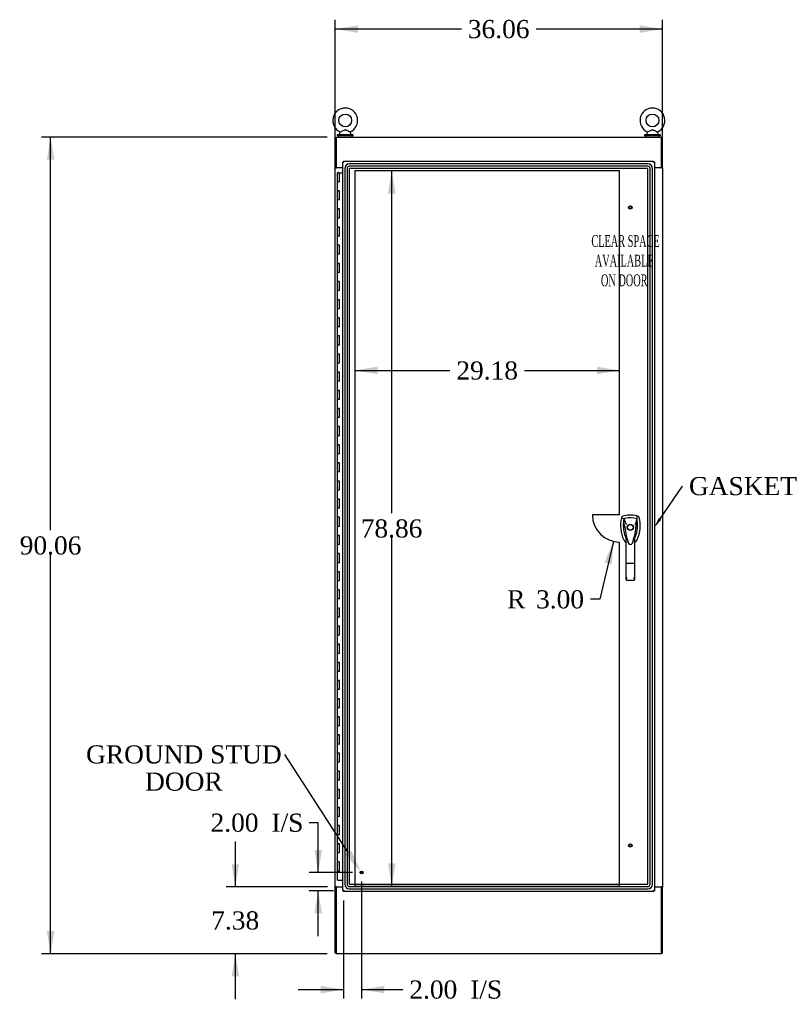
# Model space of a CAD drawing. Header units: inches. Extents: x 2 to 538, y -2 to 358.
# Tile 4 of 10: x 117 to 202, y 141 to 250. Entities that reach past the tile are written whole.
import ezdxf
from ezdxf import colors
from ezdxf.entities.mleader import LeaderData, LeaderLine
from ezdxf.enums import TextEntityAlignment as Align
from ezdxf.lldxf.tags import DXFTag
from ezdxf.math import Vec2, Vec3

# ---------------------------------------------------------------- set-up
doc = ezdxf.new("R2010")
doc.units = ezdxf.units.IN
doc.header["$MEASUREMENT"] = 0
for name, color, linetype in [('COM70220', 7, 'Continuous'), ('COM70760', 7, 'Continuous'), ('COM70764-5', 7, 'Continuous'), ('COM71202-6', 7, 'Continuous'), ('COM71203-3', 7, 'Continuous'), ('COM71205-5', 7, 'Continuous'), ('COM71206-9', 7, 'Continuous'), ('Default', 7, 'Continuous'), ('DV1_Default', 7, 'Continuous'), ('HAN86294', 7, 'Continuous'), ('SCS86415', 7, 'Continuous'), ('STD26122', 7, 'Continuous'), ('STD26258', 7, 'Continuous'), ('WAF25377', 7, 'Continuous'), ('WAM254785', 7, 'Continuous')]:
    doc.layers.add(name, color=color, linetype=linetype)
doc.styles.add('SEACAD_Times_New_Roman', font='times.ttf')
tags = doc.linetypes.add('HIDDEN2', pattern=[0.1875, 0.125, -0.0625]).pattern_tags.tags
tags[6:7] = [DXFTag(74, 4), DXFTag(75, 0), DXFTag(340, '0'), DXFTag(46, 0.0), DXFTag(50, 0.0), DXFTag(44, 0.0), DXFTag(45, 0.0)]
tags[4:5] = [DXFTag(74, 4), DXFTag(75, 0), DXFTag(340, '0'), DXFTag(46, 0.0), DXFTag(50, 0.0), DXFTag(44, 0.0), DXFTag(45, 0.0)]
doc.dimstyles.new('HAMMOND_(STH_-_540x360)', dxfattribs={"dimtxt": 2, "dimasz": 2.5, "dimexe": 1, "dimexo": 1, "dimgap": 0.5, "dimtad": 0, "dimtih": 1, "dimtoh": 1, "dimzin": 0, "dimdsep": 46, "dimtxsty": 'SEACAD_Times_New_Roman', "dimblk1": '_SE_FILLED', "dimblk2": '_SE_FILLED', "dimsah": 1, "dimcen": 1, "dimadec": 0, "dimazin": 0, "dimtfac": 0.8, "dimtofl": 0, "dimtmove": 0, "dimatfit": 3, "dimfxl": 1, "dimtolj": 1, "dimtzin": 0, "dimarcsym": 0})

# ---------------------------------------------------------------- blocks, each defined once
blk = doc.blocks.new('SE')
at = {"layer": 'COM70220', "color": 7, "linetype": 'HIDDEN2'}
for p, q in [((186.4, 233.69), (153.49, 233.69)), ((186.4, 233.69), (153.49, 233.69)), ((186.4, 233.44), (153.49, 233.44)), ((152.99, 233.19), (152.99, 154.26)), ((152.99, 233.19), (152.99, 154.26)), ((153.24, 233.19), (153.24, 154.26)), ((153.49, 233.19), (153.49, 154.26)), ((186.4, 233.19), (153.49, 233.19)), ((186.4, 233.19), (153.49, 233.19)), ((153.49, 233.19), (153.49, 154.26)), ((186.4, 154.26), (186.4, 233.19)), ((186.4, 154.26), (186.4, 233.19)), ((186.65, 154.26), (186.65, 233.19)), ((186.9, 154.26), (186.9, 233.19)), ((186.9, 154.26), (186.9, 233.19)), ((153.49, 154.26), (186.4, 154.26)), ((153.49, 154.26), (186.4, 154.26)), ((153.49, 154.01), (186.4, 154.01)), ((153.49, 153.76), (186.4, 153.76)), ((153.49, 153.76), (186.4, 153.76))]:
    blk.add_line(p, q, dxfattribs=at)
for centre, radius, start, end in [((153.49, 233.19), 0.5, 90, 180), ((153.49, 233.19), 0.499, 90, 180), ((153.49, 233.19), 0.25, 90, 180), ((186.4, 233.19), 0.5, 0, 90), ((186.4, 233.19), 0.499, 0, 90), ((186.4, 233.19), 0.25, 0, 90), ((153.49, 233.19), 0.001, 90, 180), ((186.4, 233.19), 0.001, 0, 90), ((153.49, 154.26), 0.5, 180, 270), ((153.49, 154.26), 0.499, 180, 270), ((153.49, 154.26), 0.25, 180, 270), ((153.49, 154.26), 0.001, 180, 270), ((186.4, 154.26), 0.5, 270, 0), ((186.4, 154.26), 0.001, 270, 0), ((186.4, 154.26), 0.25, 270, 0), ((186.4, 154.26), 0.499, 270, 0)]:
    blk.add_arc(centre, radius, start, end, dxfattribs=at)
at = {"layer": 'COM70760', "color": 7, "linetype": 'Continuous'}
for p, q in [((152.16, 232.72), (152.4, 232.72)), ((152.16, 232.72), (152.16, 231.72)), ((152.22, 232.73), (152.22, 232.76)), ((152.22, 232.76), (152.27, 232.76)), ((152.27, 232.73), (152.22, 232.73)), ((152.23, 232.73), (152.23, 232.72)), ((152.27, 232.76), (152.29, 232.76)), ((152.27, 232.73), (152.29, 232.73)), ((152.29, 232.76), (152.34, 232.76)), ((152.34, 232.73), (152.29, 232.73)), ((152.33, 232.72), (152.33, 232.73)), ((152.34, 232.76), (152.34, 232.73)), ((152.4, 232.72), (152.76, 232.72)), ((152.4, 231.72), (152.4, 232.72)), ((152.16, 231.72), (152.28, 231.72)), ((152.16, 231.72), (152.16, 230.72)), ((152.28, 231.72), (152.16, 231.72)), ((152.4, 231.72), (152.28, 231.72)), ((152.16, 230.72), (152.28, 230.72)), ((152.28, 230.72), (152.16, 230.72)), ((152.16, 230.72), (152.16, 229.72)), ((152.4, 230.72), (152.28, 230.72)), ((152.4, 229.72), (152.4, 230.72)), ((152.16, 229.72), (152.28, 229.72)), ((152.16, 229.72), (152.16, 228.72)), ((152.28, 229.72), (152.16, 229.72)), ((152.4, 229.72), (152.28, 229.72)), ((152.16, 228.72), (152.28, 228.72)), ((152.28, 228.72), (152.16, 228.72)), ((152.16, 228.72), (152.16, 227.72)), ((152.4, 228.72), (152.28, 228.72)), ((152.4, 227.72), (152.4, 228.72)), ((152.16, 227.72), (152.28, 227.72)), ((152.16, 227.72), (152.16, 226.72)), ((152.28, 227.72), (152.16, 227.72)), ((152.4, 227.72), (152.28, 227.72)), ((152.16, 226.72), (152.28, 226.72)), ((152.28, 226.72), (152.16, 226.72)), ((152.16, 226.72), (152.16, 225.72)), ((152.4, 226.72), (152.28, 226.72)), ((152.4, 225.72), (152.4, 226.72)), ((152.16, 225.72), (152.28, 225.72)), ((152.16, 225.72), (152.16, 224.72)), ((152.28, 225.72), (152.16, 225.72)), ((152.4, 225.72), (152.28, 225.72)), ((152.16, 224.72), (152.28, 224.72)), ((152.28, 224.72), (152.16, 224.72)), ((152.16, 224.72), (152.16, 223.72)), ((152.16, 223.72), (152.28, 223.72)), ((152.16, 223.72), (152.16, 222.72)), ((152.28, 223.72), (152.16, 223.72)), ((152.4, 224.72), (152.28, 224.72)), ((152.4, 223.72), (152.28, 223.72)), ((152.4, 223.72), (152.4, 224.72)), ((152.16, 222.72), (152.28, 222.72)), ((152.28, 222.72), (152.16, 222.72)), ((152.16, 222.72), (152.16, 221.72)), ((152.4, 222.72), (152.28, 222.72)), ((152.4, 221.72), (152.4, 222.72)), ((152.16, 221.72), (152.28, 221.72)), ((152.16, 221.72), (152.16, 220.72)), ((152.28, 221.72), (152.16, 221.72)), ((152.4, 221.72), (152.28, 221.72)), ((152.16, 220.72), (152.28, 220.72)), ((152.28, 220.72), (152.16, 220.72)), ((152.16, 220.72), (152.16, 219.72)), ((152.4, 220.72), (152.28, 220.72)), ((152.4, 219.72), (152.4, 220.72)), ((152.16, 219.72), (152.28, 219.72)), ((152.16, 219.72), (152.16, 218.72)), ((152.28, 219.72), (152.16, 219.72)), ((152.4, 219.72), (152.28, 219.72)), ((152.16, 218.72), (152.28, 218.72)), ((152.28, 218.72), (152.16, 218.72)), ((152.16, 218.72), (152.16, 217.72)), ((152.4, 218.72), (152.28, 218.72)), ((152.4, 217.72), (152.4, 218.72)), ((152.16, 217.72), (152.28, 217.72)), ((152.16, 217.72), (152.16, 216.72)), ((152.28, 217.72), (152.16, 217.72)), ((152.4, 217.72), (152.28, 217.72)), ((152.16, 216.72), (152.28, 216.72)), ((152.28, 216.72), (152.16, 216.72)), ((152.16, 216.72), (152.16, 215.72)), ((152.4, 216.72), (152.28, 216.72)), ((152.4, 215.72), (152.4, 216.72)), ((152.16, 215.72), (152.28, 215.72)), ((152.16, 215.72), (152.16, 214.72)), ((152.28, 215.72), (152.16, 215.72)), ((152.4, 215.72), (152.28, 215.72)), ((152.16, 214.72), (152.28, 214.72)), ((152.28, 214.72), (152.16, 214.72)), ((152.16, 214.72), (152.16, 213.72)), ((152.4, 214.72), (152.28, 214.72)), ((152.4, 213.72), (152.4, 214.72)), ((152.16, 213.72), (152.28, 213.72)), ((152.16, 213.72), (152.16, 212.72)), ((152.28, 213.72), (152.16, 213.72)), ((152.4, 213.72), (152.28, 213.72)), ((152.16, 212.72), (152.28, 212.72)), ((152.28, 212.72), (152.16, 212.72)), ((152.16, 212.72), (152.16, 211.72)), ((152.16, 211.72), (152.28, 211.72)), ((152.16, 211.72), (152.16, 210.72)), ((152.28, 211.72), (152.16, 211.72)), ((152.4, 212.72), (152.28, 212.72)), ((152.4, 211.72), (152.28, 211.72)), ((152.4, 211.72), (152.4, 212.72)), ((152.16, 210.72), (152.28, 210.72)), ((152.28, 210.72), (152.16, 210.72)), ((152.16, 210.72), (152.16, 209.72)), ((152.4, 210.72), (152.28, 210.72)), ((152.4, 209.72), (152.4, 210.72)), ((152.16, 209.72), (152.28, 209.72)), ((152.16, 209.72), (152.16, 208.72)), ((152.28, 209.72), (152.16, 209.72)), ((152.4, 209.72), (152.28, 209.72)), ((152.16, 208.72), (152.28, 208.72)), ((152.28, 208.72), (152.16, 208.72)), ((152.16, 208.72), (152.16, 207.72)), ((152.4, 208.72), (152.28, 208.72)), ((152.4, 207.72), (152.4, 208.72)), ((152.16, 207.72), (152.28, 207.72)), ((152.16, 207.72), (152.16, 206.72)), ((152.28, 207.72), (152.16, 207.72)), ((152.4, 207.72), (152.28, 207.72)), ((152.16, 206.72), (152.28, 206.72)), ((152.28, 206.72), (152.16, 206.72)), ((152.16, 206.72), (152.16, 205.72)), ((152.4, 206.72), (152.28, 206.72)), ((152.4, 205.72), (152.4, 206.72)), ((152.16, 205.72), (152.28, 205.72)), ((152.16, 205.72), (152.16, 204.72)), ((152.28, 205.72), (152.16, 205.72)), ((152.4, 205.72), (152.28, 205.72)), ((152.16, 204.72), (152.28, 204.72)), ((152.28, 204.72), (152.16, 204.72)), ((152.16, 204.72), (152.16, 203.72)), ((152.4, 204.72), (152.28, 204.72)), ((152.4, 203.72), (152.4, 204.72)), ((152.16, 203.72), (152.28, 203.72)), ((152.16, 203.72), (152.16, 202.72)), ((152.28, 203.72), (152.16, 203.72)), ((152.4, 203.72), (152.28, 203.72)), ((152.16, 202.72), (152.28, 202.72)), ((152.28, 202.72), (152.16, 202.72)), ((152.16, 202.72), (152.16, 201.72)), ((152.4, 202.72), (152.28, 202.72)), ((152.4, 201.72), (152.4, 202.72)), ((152.16, 201.72), (152.28, 201.72)), ((152.16, 201.72), (152.16, 200.72)), ((152.28, 201.72), (152.16, 201.72)), ((152.4, 201.72), (152.28, 201.72)), ((152.16, 200.72), (152.28, 200.72)), ((152.28, 200.72), (152.16, 200.72)), ((152.16, 200.72), (152.16, 199.72)), ((152.4, 200.72), (152.28, 200.72)), ((152.4, 199.72), (152.4, 200.72)), ((152.16, 199.72), (152.28, 199.72)), ((152.16, 199.72), (152.16, 198.72)), ((152.28, 199.72), (152.16, 199.72)), ((152.16, 198.72), (152.28, 198.72)), ((152.28, 198.72), (152.16, 198.72)), ((152.16, 198.72), (152.16, 197.72)), ((152.4, 199.72), (152.28, 199.72)), ((152.4, 198.72), (152.28, 198.72)), ((152.4, 197.72), (152.4, 198.72)), ((152.16, 197.72), (152.28, 197.72)), ((152.16, 197.72), (152.16, 196.72)), ((152.28, 197.72), (152.16, 197.72)), ((152.4, 197.72), (152.28, 197.72)), ((152.16, 196.72), (152.28, 196.72)), ((152.28, 196.72), (152.16, 196.72)), ((152.16, 196.72), (152.16, 195.72)), ((152.4, 196.72), (152.28, 196.72)), ((152.4, 195.72), (152.4, 196.72)), ((152.16, 195.72), (152.28, 195.72)), ((152.16, 195.72), (152.16, 194.72)), ((152.28, 195.72), (152.16, 195.72)), ((152.4, 195.72), (152.28, 195.72)), ((152.16, 194.72), (152.28, 194.72)), ((152.28, 194.72), (152.16, 194.72)), ((152.16, 194.72), (152.16, 193.72)), ((152.4, 194.72), (152.28, 194.72)), ((152.4, 193.72), (152.4, 194.72)), ((152.16, 193.72), (152.28, 193.72)), ((152.16, 193.72), (152.16, 192.72)), ((152.28, 193.72), (152.16, 193.72)), ((152.4, 193.72), (152.28, 193.72)), ((152.16, 192.72), (152.28, 192.72)), ((152.28, 192.72), (152.16, 192.72)), ((152.16, 192.72), (152.16, 191.72)), ((152.4, 192.72), (152.28, 192.72)), ((152.4, 191.72), (152.4, 192.72)), ((152.16, 191.72), (152.28, 191.72)), ((152.16, 191.72), (152.16, 190.72)), ((152.28, 191.72), (152.16, 191.72)), ((152.4, 191.72), (152.28, 191.72)), ((152.16, 190.72), (152.28, 190.72)), ((152.28, 190.72), (152.16, 190.72)), ((152.16, 190.72), (152.16, 189.72)), ((152.4, 190.72), (152.28, 190.72)), ((152.4, 189.72), (152.4, 190.72)), ((152.16, 189.72), (152.28, 189.72)), ((152.16, 189.72), (152.16, 188.72)), ((152.28, 189.72), (152.16, 189.72)), ((152.4, 189.72), (152.28, 189.72)), ((152.16, 188.72), (152.28, 188.72)), ((152.28, 188.72), (152.16, 188.72)), ((152.16, 188.72), (152.16, 187.72)), ((152.4, 188.72), (152.28, 188.72)), ((152.4, 187.72), (152.4, 188.72)), ((152.16, 187.72), (152.28, 187.72)), ((152.16, 187.72), (152.16, 186.72)), ((152.28, 187.72), (152.16, 187.72)), ((152.4, 187.72), (152.28, 187.72)), ((152.16, 186.72), (152.28, 186.72)), ((152.28, 186.72), (152.16, 186.72)), ((152.16, 186.72), (152.16, 185.72)), ((152.16, 185.72), (152.28, 185.72)), ((152.16, 185.72), (152.16, 184.72)), ((152.28, 185.72), (152.16, 185.72)), ((152.4, 186.72), (152.28, 186.72)), ((152.4, 185.72), (152.28, 185.72)), ((152.4, 185.72), (152.4, 186.72)), ((152.16, 184.72), (152.28, 184.72)), ((152.28, 184.72), (152.16, 184.72)), ((152.16, 184.72), (152.16, 183.72)), ((152.4, 184.72), (152.28, 184.72)), ((152.4, 183.72), (152.4, 184.72)), ((152.16, 183.72), (152.28, 183.72)), ((152.16, 183.72), (152.16, 182.72)), ((152.28, 183.72), (152.16, 183.72)), ((152.4, 183.72), (152.28, 183.72)), ((152.16, 182.72), (152.28, 182.72)), ((152.28, 182.72), (152.16, 182.72)), ((152.16, 182.72), (152.16, 181.72)), ((152.4, 182.72), (152.28, 182.72)), ((152.4, 181.72), (152.4, 182.72)), ((152.16, 181.72), (152.28, 181.72)), ((152.16, 181.72), (152.16, 180.72)), ((152.28, 181.72), (152.16, 181.72)), ((152.4, 181.72), (152.28, 181.72)), ((152.16, 180.72), (152.28, 180.72)), ((152.28, 180.72), (152.16, 180.72)), ((152.16, 180.72), (152.16, 179.72)), ((152.4, 180.72), (152.28, 180.72)), ((152.4, 179.72), (152.4, 180.72)), ((152.16, 179.72), (152.28, 179.72)), ((152.16, 179.72), (152.16, 178.72)), ((152.28, 179.72), (152.16, 179.72)), ((152.4, 179.72), (152.28, 179.72)), ((152.16, 178.72), (152.28, 178.72)), ((152.28, 178.72), (152.16, 178.72)), ((152.16, 178.72), (152.16, 177.72)), ((152.4, 178.72), (152.28, 178.72)), ((152.4, 177.72), (152.4, 178.72)), ((152.16, 177.72), (152.28, 177.72)), ((152.16, 177.72), (152.16, 176.72)), ((152.28, 177.72), (152.16, 177.72)), ((152.4, 177.72), (152.28, 177.72)), ((152.16, 176.72), (152.28, 176.72)), ((152.28, 176.72), (152.16, 176.72)), ((152.16, 176.72), (152.16, 175.72)), ((152.4, 176.72), (152.28, 176.72)), ((152.4, 175.72), (152.4, 176.72)), ((152.16, 175.72), (152.28, 175.72)), ((152.16, 175.72), (152.16, 174.72)), ((152.28, 175.72), (152.16, 175.72)), ((152.4, 175.72), (152.28, 175.72)), ((152.16, 174.72), (152.28, 174.72)), ((152.28, 174.72), (152.16, 174.72)), ((152.16, 174.72), (152.16, 173.72)), ((152.16, 173.72), (152.28, 173.72)), ((152.16, 173.72), (152.16, 172.72)), ((152.28, 173.72), (152.16, 173.72)), ((152.4, 174.72), (152.28, 174.72)), ((152.4, 173.72), (152.28, 173.72)), ((152.4, 173.72), (152.4, 174.72)), ((152.16, 172.72), (152.28, 172.72)), ((152.28, 172.72), (152.16, 172.72)), ((152.16, 172.72), (152.16, 171.72)), ((152.4, 172.72), (152.28, 172.72)), ((152.4, 171.72), (152.4, 172.72)), ((152.16, 171.72), (152.28, 171.72)), ((152.16, 171.72), (152.16, 170.72)), ((152.28, 171.72), (152.16, 171.72)), ((152.4, 171.72), (152.28, 171.72)), ((152.16, 170.72), (152.28, 170.72)), ((152.28, 170.72), (152.16, 170.72)), ((152.16, 170.72), (152.16, 169.72)), ((152.4, 170.72), (152.28, 170.72)), ((152.4, 169.72), (152.4, 170.72)), ((152.16, 169.72), (152.28, 169.72)), ((152.16, 169.72), (152.16, 168.72)), ((152.28, 169.72), (152.16, 169.72)), ((152.4, 169.72), (152.28, 169.72)), ((152.16, 168.72), (152.28, 168.72)), ((152.28, 168.72), (152.16, 168.72)), ((152.16, 168.72), (152.16, 167.72)), ((152.4, 168.72), (152.28, 168.72)), ((152.4, 167.72), (152.4, 168.72)), ((152.16, 167.72), (152.28, 167.72)), ((152.16, 167.72), (152.16, 166.72)), ((152.28, 167.72), (152.16, 167.72)), ((152.4, 167.72), (152.28, 167.72)), ((152.16, 166.72), (152.28, 166.72)), ((152.28, 166.72), (152.16, 166.72)), ((152.16, 166.72), (152.16, 165.72)), ((152.4, 166.72), (152.28, 166.72)), ((152.4, 165.72), (152.4, 166.72)), ((152.16, 165.72), (152.28, 165.72)), ((152.16, 165.72), (152.16, 164.72)), ((152.28, 165.72), (152.16, 165.72)), ((152.4, 165.72), (152.28, 165.72)), ((152.16, 164.72), (152.28, 164.72)), ((152.28, 164.72), (152.16, 164.72)), ((152.16, 164.72), (152.16, 163.72)), ((152.4, 164.72), (152.28, 164.72)), ((152.4, 163.72), (152.4, 164.72)), ((152.16, 163.72), (152.28, 163.72)), ((152.16, 163.72), (152.16, 162.72)), ((152.28, 163.72), (152.16, 163.72)), ((152.4, 163.72), (152.28, 163.72)), ((152.16, 162.72), (152.28, 162.72)), ((152.28, 162.72), (152.16, 162.72)), ((152.16, 162.72), (152.16, 161.72)), ((152.4, 162.72), (152.28, 162.72)), ((152.4, 161.72), (152.4, 162.72)), ((152.16, 161.72), (152.28, 161.72)), ((152.16, 161.72), (152.16, 160.72)), ((152.28, 161.72), (152.16, 161.72)), ((152.16, 160.72), (152.28, 160.72)), ((152.28, 160.72), (152.16, 160.72)), ((152.16, 160.72), (152.16, 159.72)), ((152.4, 161.72), (152.28, 161.72)), ((152.4, 160.72), (152.28, 160.72)), ((152.4, 159.72), (152.4, 160.72)), ((152.16, 159.72), (152.28, 159.72)), ((152.16, 159.72), (152.16, 158.72)), ((152.28, 159.72), (152.16, 159.72)), ((152.4, 159.72), (152.28, 159.72)), ((152.16, 158.72), (152.28, 158.72)), ((152.28, 158.72), (152.16, 158.72)), ((152.16, 158.72), (152.16, 157.72)), ((152.4, 158.72), (152.28, 158.72)), ((152.4, 157.72), (152.4, 158.72)), ((152.16, 157.72), (152.28, 157.72)), ((152.16, 157.72), (152.16, 156.72)), ((152.28, 157.72), (152.16, 157.72)), ((152.4, 157.72), (152.28, 157.72)), ((152.16, 156.72), (152.28, 156.72)), ((152.28, 156.72), (152.16, 156.72)), ((152.16, 156.72), (152.16, 155.72)), ((152.4, 156.72), (152.28, 156.72)), ((152.4, 155.72), (152.4, 156.72)), ((152.16, 155.72), (152.28, 155.72)), ((152.16, 155.72), (152.16, 154.72)), ((152.28, 155.72), (152.16, 155.72)), ((152.4, 155.72), (152.28, 155.72)), ((152.28, 154.72), (152.16, 154.72)), ((152.28, 154.72), (152.76, 154.72))]:
    blk.add_line(p, q, dxfattribs=at)
at = {"layer": 'COM70764-5', "color": 7, "linetype": 'Continuous'}
for p, q in [((152.04, 236.65), (187.91, 236.65)), ((152.04, 236.65), (152.04, 236.5)), ((152.04, 236.5), (152.04, 233.3)), ((187.91, 236.5), (187.91, 236.65)), ((187.91, 233.3), (187.91, 236.5)), ((152.04, 233.3), (152.76, 233.3)), ((187.13, 233.3), (187.91, 233.3))]:
    blk.add_line(p, q, dxfattribs=at)
at = {"layer": 'COM71202-6', "color": 7, "linetype": 'Continuous'}
for p, q in [((152.76, 153.55), (152.76, 233.9)), ((152.76, 233.9), (152.81, 233.9)), ((152.85, 233.9), (152.81, 233.9)), ((152.85, 233.99), (187.04, 233.99)), ((152.85, 233.99), (152.85, 233.94)), ((152.85, 233.9), (152.85, 233.94)), ((152.89, 233.86), (152.85, 233.9)), ((152.9, 233.85), (152.9, 233.85)), ((152.9, 233.85), (152.9, 233.85)), ((152.9, 233.85), (152.9, 233.85)), ((152.9, 233.85), (152.9, 233.85)), ((186.99, 233.85), (186.99, 233.85)), ((186.99, 233.85), (186.99, 233.85)), ((186.99, 233.85), (186.99, 233.85)), ((186.99, 233.85), (186.99, 233.85)), ((186.99, 233.85), (186.99, 233.85)), ((187, 233.86), (187.04, 233.9)), ((187.04, 233.99), (187.04, 233.94)), ((187.04, 233.9), (187.04, 233.94)), ((187.04, 233.9), (187.08, 233.9)), ((187.13, 233.9), (187.08, 233.9)), ((187.13, 233.9), (187.13, 153.55)), ((152.76, 153.55), (152.81, 153.55)), ((152.85, 153.55), (152.81, 153.55)), ((152.89, 153.59), (152.85, 153.55)), ((152.85, 153.55), (152.85, 153.51)), ((152.85, 153.46), (152.85, 153.51)), ((187.04, 153.46), (152.85, 153.46)), ((152.9, 153.6), (152.9, 153.6)), ((152.9, 153.6), (152.9, 153.6)), ((152.9, 153.6), (152.9, 153.6)), ((152.9, 153.6), (152.9, 153.6)), ((152.9, 153.6), (152.9, 153.6)), ((186.99, 153.6), (186.99, 153.6)), ((186.99, 153.6), (186.99, 153.6)), ((186.99, 153.6), (186.99, 153.6)), ((186.99, 153.6), (186.99, 153.6)), ((187, 153.59), (187.04, 153.55)), ((187.04, 153.55), (187.04, 153.51)), ((187.04, 153.55), (187.08, 153.55)), ((187.04, 153.46), (187.04, 153.51)), ((187.13, 153.55), (187.08, 153.55))]:
    blk.add_line(p, q, dxfattribs=at)
for centre, start, end in [((153.38, 234.83), 238.5613, 243.7633), ((151.92, 233.37), 26.2367, 31.4387), ((187.97, 233.37), 148.5613, 153.7633), ((186.51, 234.83), 296.2367, 301.4387), ((153.38, 152.62), 116.2367, 121.4387), ((151.92, 154.08), 328.5613, 333.7633), ((187.97, 154.08), 206.2367, 211.4387), ((186.51, 152.62), 58.5613, 63.7633)]:
    blk.add_arc(centre, 1.09, start, end, dxfattribs=at)
at = {"layer": 'COM71203-3', "color": 7, "linetype": 'Continuous'}
for p, q in [((151.94, 233.3), (151.94, 236.55)), ((151.94, 236.55), (152.04, 236.55)), ((151.94, 233.27), (151.94, 233.3)), ((152.04, 233.3), (151.94, 233.3)), ((151.94, 153.96), (151.94, 233.27)), ((151.94, 233.27), (152.09, 233.27)), ((152.04, 233.27), (152.04, 233.3)), ((152.76, 233.27), (152.09, 233.27)), ((151.94, 153.96), (151.94, 153.93)), ((152.09, 153.96), (151.94, 153.96)), ((151.94, 153.93), (152.04, 153.93)), ((151.94, 146.68), (151.94, 153.93)), ((152.04, 153.96), (152.04, 153.93)), ((152.09, 153.96), (152.76, 153.96)), ((151.94, 146.68), (152.04, 146.68))]:
    blk.add_line(p, q, dxfattribs=at)
at = {"layer": 'COM71205-5', "color": 7, "linetype": 'Continuous'}
for p, q in [((152.04, 153.93), (152.04, 146.73)), ((152.76, 153.93), (152.04, 153.93)), ((187.91, 153.93), (187.13, 153.93)), ((187.91, 146.73), (187.91, 153.93)), ((152.04, 146.59), (152.04, 146.73)), ((187.91, 146.59), (152.04, 146.59)), ((187.91, 146.73), (187.91, 146.59))]:
    blk.add_line(p, q, dxfattribs=at)
at = {"layer": 'COM71206-9', "color": 7, "linetype": 'Continuous'}
for p, q in [((187.91, 236.55), (188, 236.55)), ((188, 233.3), (188, 236.55)), ((187.86, 233.27), (187.13, 233.27)), ((187.86, 233.27), (188, 233.27)), ((187.91, 233.27), (187.91, 233.3)), ((188, 233.3), (187.91, 233.3)), ((188, 233.27), (188, 233.3)), ((188, 233.27), (188, 153.96)), ((187.13, 153.96), (187.86, 153.96)), ((188, 153.96), (187.86, 153.96)), ((187.91, 153.96), (187.91, 153.93)), ((187.91, 153.93), (188, 153.93)), ((188, 153.96), (188, 153.93)), ((188, 146.68), (188, 153.93)), ((187.91, 146.68), (188, 146.68))]:
    blk.add_line(p, q, dxfattribs=at)
at = {"layer": 'DV1_Default', "color": 7, "linetype": 'HIDDEN2'}
for p, q in [((183.29, 232.92), (154.11, 232.92)), ((154.11, 232.92), (154.11, 154.05)), ((183.29, 194.99), (183.29, 232.92)), ((183.29, 194.99), (180.29, 194.99)), ((183.29, 154.05), (183.29, 191.99)), ((154.11, 154.05), (183.29, 154.05))]:
    blk.add_line(p, q, dxfattribs=at)
blk.add_arc((183.29, 194.99), 3, 180, 270, dxfattribs=at)
at = {"layer": 'HAN86294', "color": 7, "linetype": 'Continuous'}
for p, q in [((183.5, 194.73), (183.48, 194.67)), ((183.48, 194.67), (183.77, 194.56)), ((183.77, 194.56), (183.98, 193.99)), ((185.18, 194.56), (185.02, 193.91)), ((185.37, 194.81), (185.19, 194.87)), ((183.87, 193.64), (183.87, 193.64)), ((183.98, 193.99), (184.03, 193.96)), ((185.08, 193.65), (185.08, 193.65)), ((184.02, 189.65), (184.02, 192.63)), ((184.93, 192.63), (184.93, 189.65)), ((184.93, 192.35), (184.95, 192.39)), ((184.95, 192.39), (184.95, 192.39)), ((184.21, 191.98), (184.22, 191.98)), ((184.69, 191.86), (184.7, 191.88)), ((184.02, 187.84), (184.02, 189.65)), ((184.84, 189.64), (184.11, 189.64)), ((184.93, 189.65), (184.93, 187.84)), ((184.84, 187.75), (184.11, 187.75))]:
    blk.add_line(p, q, dxfattribs=at)
for radius in [0.35, 0.3]:
    blk.add_circle((184.47, 193.62), radius, dxfattribs=at)
for centre, radius, start, end in [((187.11, 193.82), 3.72, 166.7532, 205.1027), ((184.47, 192.39), 2.58, 73.8589, 110.3492), ((187.11, 193.82), 3.42, 167.3846, 174.7018), ((184.47, 192.39), 2.28, 106.8385, 108.0343), ((184.47, 192.39), 2.28, 104.4503, 106.8385), ((184.47, 192.39), 2.28, 71.9657, 104.4503), ((181.84, 193.82), 3.42, 10.1138, 12.6154), ((181.84, 193.82), 3.42, 8.519, 10.1138), ((187.11, 193.82), 3.42, 174.7018, 200.2077), ((190.72, 194.21), 6.87, 184.7542, 199.9908), ((183.96, 192.29), 1.35, 91.2336, 93.7696), ((178.04, 194.24), 7.07, 340.3478, 355.1696), ((181.84, 193.82), 3.42, 334.8973, 7.2824), ((197.84, 167.2), 29.63, 115.6418, 115.7539), ((185.01, 192.86), 0.791, 85.3077, 89.6394), ((181.84, 193.82), 3.42, 7.2824, 8.519), ((187.11, 193.82), 3.42, 200.2077, 205.1027), ((184.42, 192.55), 0.45, 205.1027, 208.4225), ((182.49, 192.02), 1.65, 10.2772, 21.6468), ((184.53, 192.55), 0.45, 331.5775, 334.8973), ((184.53, 192.55), 0.75, 301.8486, 334.8973), ((184.42, 192.55), 0.75, 233.4788, 238.1514), ((184.48, 191.95), 0.234, 202.2802, 338.2167), ((184.11, 187.84), 0.0903, 180.0017, 181.1154), ((184.11, 187.84), 0.09, 181.1172, 270), ((184.84, 187.84), 0.09, 270, 358.8828), ((184.84, 187.84), 0.0903, 358.8846, 359.9983)]:
    blk.add_arc(centre, radius, start, end, dxfattribs=at)
for points in [[(183.58, 194.81), (183.54, 194.8), (183.51, 194.77), (183.5, 194.73)], [(185.19, 194.87), (185.19, 194.77), (185.19, 194.67), (185.18, 194.56)], [(185.45, 194.73), (185.44, 194.77), (185.41, 194.8), (185.37, 194.81)], [(183.7, 194.13), (183.76, 193.97), (183.81, 193.8), (183.87, 193.64)], [(185.24, 194.25), (185.18, 194.05), (185.13, 193.85), (185.08, 193.65)], [(183.74, 192.24), (183.79, 192.12), (183.87, 192.03), (183.97, 191.95)], [(184.14, 192.21), (184.13, 192.25), (184.12, 192.28), (184.11, 192.31)], [(184.84, 192.31), (184.81, 192.22), (184.78, 192.12), (184.75, 192.02)], [(184.21, 191.98), (184.21, 192), (184.2, 192.01), (184.2, 192.02)]]:
    blk.add_open_spline(points, degree=3, dxfattribs=at)
for points, knots in [([(185.21, 192.24), (185.39, 192.62), (185.51, 193.04), (185.59, 193.88), (185.56, 194.31), (185.45, 194.73)], [0, 0, 0, 0, 0.5, 0.5, 1, 1, 1, 1]), ([(184.84, 192.31), (184.86, 192.37), (184.87, 192.43), (184.9, 192.51), (184.9, 192.54), (184.91, 192.58), (184.92, 192.6), (184.92, 192.61), (184.93, 192.62), (184.93, 192.63), (184.93, 192.63), (184.93, 192.63)], [0, 0, 0, 0, 0.5, 0.5, 0.75, 0.75, 0.875, 0.875, 0.9375, 0.9375, 1, 1, 1, 1]), ([(184.11, 189.64), (184.1, 189.64), (184.1, 189.64), (184.09, 189.64), (184.08, 189.64), (184.07, 189.64), (184.06, 189.64), (184.05, 189.64), (184.05, 189.64), (184.04, 189.64), (184.03, 189.65), (184.02, 189.65), (184.02, 189.65), (184.02, 189.65), (184.02, 189.65), (184.02, 189.65)], [0, 0, 0, 0, 0.125, 0.125, 0.25, 0.25, 0.375, 0.375, 0.5, 0.5, 0.75, 0.75, 0.875, 0.875, 1, 1, 1, 1]), ([(184.93, 189.65), (184.93, 189.65), (184.93, 189.65), (184.93, 189.65), (184.92, 189.65), (184.92, 189.65), (184.91, 189.64), (184.9, 189.64), (184.89, 189.64), (184.88, 189.64), (184.88, 189.64), (184.87, 189.64), (184.86, 189.64), (184.85, 189.64), (184.85, 189.64), (184.84, 189.64)], [0, 0, 0, 0, 0.125, 0.125, 0.25, 0.25, 0.5, 0.5, 0.625, 0.625, 0.75, 0.75, 0.875, 0.875, 1, 1, 1, 1]), ([(184.02, 187.84), (184.02, 187.85), (184.02, 187.87), (184.03, 187.9), (184.04, 187.91), (184.04, 187.93), (184.05, 187.94), (184.06, 187.97), (184.07, 187.99), (184.08, 188.02), (184.09, 188.03), (184.1, 188.06), (184.1, 188.07), (184.11, 188.08)], [0, 0, 0, 0, 0.25, 0.25, 0.375, 0.375, 0.5, 0.5, 0.75, 0.75, 0.875, 0.875, 1, 1, 1, 1]), ([(184.84, 188.08), (184.84, 188.07), (184.85, 188.06), (184.86, 188.03), (184.87, 188.02), (184.88, 187.99), (184.89, 187.97), (184.9, 187.94), (184.91, 187.93), (184.91, 187.91), (184.92, 187.9), (184.93, 187.87), (184.93, 187.85), (184.93, 187.84)], [0, 0, 0, 0, 0.125, 0.125, 0.25, 0.25, 0.5, 0.5, 0.625, 0.625, 0.75, 0.75, 1, 1, 1, 1])]:
    blk.add_open_spline(points, degree=3, knots=knots, dxfattribs=at)
at = {"layer": 'SCS86415', "color": 7, "linetype": 'Continuous'}
for p, q in [((152.41, 237.07), (152.41, 236.95)), ((152.49, 237.18), (152.43, 237.1)), ((153.65, 237.1), (153.58, 237.18)), ((153.66, 236.95), (153.66, 237.07)), ((186.28, 237.07), (186.28, 236.95)), ((186.36, 237.18), (186.3, 237.1)), ((187.52, 237.1), (187.45, 237.18)), ((187.53, 236.95), (187.53, 237.07))]:
    blk.add_line(p, q, dxfattribs=at)
for centre in [(153.04, 238.48), (186.91, 238.48)]:
    blk.add_circle(centre, 0.704, dxfattribs=at)
for centre, radius, start, end in [((153.04, 238.48), 1.37, 294.0237, 246.0188), ((186.91, 238.48), 1.37, 294.0237, 246.0188), ((152.47, 237.07), 0.06, 140.3214, 180), ((152.47, 236.95), 0.06, 180, 270), ((152.47, 237.2), 0.03, 297.8916, 61.952), ((153.6, 237.2), 0.0231, 111.5897, 162.4656), ((153.6, 236.95), 0.06, 270, 0), ((153.6, 237.07), 0.06, 0, 39.6786), ((186.34, 237.07), 0.06, 140.3214, 180), ((186.34, 236.95), 0.06, 180, 270), ((186.34, 237.2), 0.03, 297.8916, 61.952), ((187.47, 237.2), 0.0231, 111.5897, 162.4656), ((187.47, 236.95), 0.06, 270, 0), ((187.47, 237.07), 0.06, 0, 39.6786)]:
    blk.add_arc(centre, radius, start, end, dxfattribs=at)
for points in [[(153.59, 237.18), (153.59, 237.18), (153.57, 237.19), (153.52, 237.22), (153.5, 237.23), (153.46, 237.25), (153.43, 237.27), (153.35, 237.31), (153.3, 237.34), (153.21, 237.38), (153.18, 237.4), (153.12, 237.42), (153.09, 237.43), (153.03, 237.43), (152.99, 237.43), (152.93, 237.41), (152.9, 237.4), (152.81, 237.36), (152.76, 237.33), (152.65, 237.27), (152.6, 237.24), (152.56, 237.22)], [(187.46, 237.18), (187.46, 237.18), (187.44, 237.19), (187.39, 237.22), (187.37, 237.23), (187.33, 237.25), (187.3, 237.27), (187.22, 237.31), (187.17, 237.34), (187.08, 237.38), (187.05, 237.4), (186.99, 237.42), (186.96, 237.43), (186.9, 237.43), (186.86, 237.43), (186.8, 237.41), (186.77, 237.4), (186.68, 237.36), (186.63, 237.33), (186.52, 237.27), (186.47, 237.24), (186.43, 237.22)]]:
    blk.add_open_spline(points, degree=3, knots=[0.5685641, 0.5685641, 0.5685641, 0.5685641, 0.625, 0.625, 0.65625, 0.65625, 0.6875, 0.6875, 0.75, 0.75, 0.78125, 0.78125, 0.8125, 0.8125, 0.84375, 0.84375, 0.875, 0.875, 0.9375, 0.9375, 1, 1, 1, 1], dxfattribs=at)
at = {"layer": 'STD26122', "color": 7, "linetype": 'HIDDEN2'}
for centre, radius in [((184.47, 228.9), 0.185), ((184.47, 228.9), 0.15), ((184.47, 158.55), 0.185), ((184.47, 158.55), 0.15)]:
    blk.add_circle(centre, radius, dxfattribs=at)
at = {"layer": 'STD26258', "color": 7, "linetype": 'HIDDEN2'}
for radius in [0.156, 0.125, 0.0944]:
    blk.add_circle((154.85, 155.55), radius, dxfattribs=at)
at = {"layer": 'WAF25377', "color": 7, "linetype": 'Continuous'}
for p, q in [((153.91, 236.89), (152.16, 236.89)), ((152.16, 236.89), (152.16, 236.77)), ((153.91, 236.77), (152.16, 236.77)), ((153.91, 236.77), (153.91, 236.89)), ((187.78, 236.89), (186.03, 236.89)), ((186.03, 236.89), (186.03, 236.77)), ((187.78, 236.77), (186.03, 236.77)), ((187.78, 236.77), (187.78, 236.89))]:
    blk.add_line(p, q, dxfattribs=at)
at = {"layer": 'WAM254785', "color": 7, "linetype": 'Continuous'}
for p, q in [((152.29, 236.77), (152.29, 236.65)), ((153.79, 236.65), (153.79, 236.77)), ((186.16, 236.77), (186.16, 236.65)), ((187.66, 236.65), (187.66, 236.77))]:
    blk.add_line(p, q, dxfattribs=at)
at = {"layer": 'DV1_Default', "insert": (183.8, 225.84), "char_height": 1.3, "width": 12.9122, "attachment_point": 2}
blk.add_mtext('{\\fTimes New Roman|b0||i0||c0|p34;\\C7;\\H1.3;\\W0.5776;^I}{\\fTimes New Roman|b0||i0||c0|p34;\\C7;\\H1.3;\\W0.5776;CLEAR SPACE\\P}{\\fTimes New Roman|b0||i0||c0|p34;\\C7;\\H1.3;\\W0.5776;AVAILABLE \\P}{\\fTimes New Roman|b0||i0||c0|p34;\\C7;\\H1.3;\\W0.5776;ON DOOR^I}', dxfattribs=at)
blk = doc.blocks.new('DMBLK5041')
at = {"layer": 'Default', "linetype": 'Continuous'}
for points in [[(120.15, 234.15), (120.99, 234.15), (120.57, 236.65)], [(120.15, 149.09), (120.57, 146.59), (120.99, 149.09)]]:
    blk.add_hatch(color=7, dxfattribs=at).paths.add_polyline_path(points)
at = {"layer": 'Default', "color": 7, "linetype": 'Continuous'}
for p, q in [((151.04, 236.65), (119.57, 236.65)), ((120.57, 193.32), (120.57, 236.65)), ((120.57, 146.59), (120.57, 190.62)), ((151.04, 146.59), (119.57, 146.59))]:
    blk.add_line(p, q, dxfattribs=at)
at = {"layer": 'Default', "color": 7, "linetype": 'Continuous', "style": 'SEACAD_Times_New_Roman'}
blk.add_text('90.06', height=2, dxfattribs=at).set_placement((117.16, 192.62), align=Align.TOP_LEFT)
blk = doc.blocks.new('_SE_FILLED')
at = {"color": 0}
blk.add_line((0, 0), (-1, 0), dxfattribs=at)
blk.add_solid([(0, 0), (-1, -0.1665), (-1, 0.1665), (0, 0)], dxfattribs=at)
blk = doc.blocks.new('DMBLK5047')
at = {"layer": 'Default', "linetype": 'Continuous'}
for points in [[(140.51, 156.46), (140.92, 153.96), (141.34, 156.46)], [(140.51, 144.09), (141.34, 144.09), (140.92, 146.59)]]:
    blk.add_hatch(color=7, dxfattribs=at).paths.add_polyline_path(points)
at = {"layer": 'Default', "color": 7, "linetype": 'Continuous'}
for p, q in [((140.92, 158.96), (140.92, 153.96)), ((151.09, 153.96), (139.92, 153.96)), ((151.04, 146.59), (139.92, 146.59)), ((140.92, 146.59), (140.92, 141.59))]:
    blk.add_line(p, q, dxfattribs=at)
at = {"layer": 'Default', "color": 7, "linetype": 'Continuous', "style": 'SEACAD_Times_New_Roman'}
blk.add_text('7.38', height=2, dxfattribs=at).set_placement((138.27, 151.27), align=Align.TOP_LEFT)
blk = doc.blocks.new('DMBLK5050')
at = {"layer": 'Default', "linetype": 'Continuous'}
for points in [[(158.58, 230.42), (158.16, 232.92), (157.75, 230.42)], [(158.58, 156.55), (157.75, 156.55), (158.16, 154.05)]]:
    blk.add_hatch(color=7, dxfattribs=at).paths.add_polyline_path(points)
at = {"layer": 'Default', "color": 7, "linetype": 'Continuous'}
for p, q in [((158.16, 232.92), (158.16, 195.19)), ((158.16, 192.49), (158.16, 154.05))]:
    blk.add_line(p, q, dxfattribs=at)
at = {"layer": 'Default', "color": 7, "linetype": 'Continuous', "style": 'SEACAD_Times_New_Roman'}
blk.add_text('78.86', height=2, dxfattribs=at).set_placement((154.75, 194.49), align=Align.TOP_LEFT)
blk = doc.blocks.new('DMBLK5051')
at = {"layer": 'Default', "linetype": 'Continuous'}
for points in [[(156.61, 210.5), (156.61, 211.33), (154.11, 210.91)], [(180.79, 210.5), (183.29, 210.91), (180.79, 211.33)]]:
    blk.add_hatch(color=7, dxfattribs=at).paths.add_polyline_path(points)
at = {"layer": 'Default', "color": 7, "linetype": 'Continuous'}
for p, q in [((154.11, 210.91), (164.59, 210.91)), ((172.81, 210.91), (183.29, 210.91))]:
    blk.add_line(p, q, dxfattribs=at)
at = {"layer": 'Default', "color": 7, "linetype": 'Continuous', "style": 'SEACAD_Times_New_Roman'}
blk.add_text('29.18', height=2, dxfattribs=at).set_placement((165.29, 211.91), align=Align.TOP_LEFT)
blk = doc.blocks.new('DMBLK5052')
at = {"layer": 'Default', "linetype": 'Continuous'}
blk.add_hatch(color=7, dxfattribs=at).paths.add_polyline_path([(182.43, 189.54), (182.6, 192.07), (181.62, 189.73)])
at = {"layer": 'Default', "color": 7, "linetype": 'Continuous'}
for p, q in [((182.6, 192.07), (181.09, 185.68)), ((181.09, 185.68), (180.09, 185.68))]:
    blk.add_line(p, q, dxfattribs=at)
at = {"layer": 'Default', "color": 7, "linetype": 'Continuous', "style": 'SEACAD_Times_New_Roman'}
for s, p in [('R', (170.89, 186.68)), ('3.00', (174.08, 186.68))]:
    blk.add_text(s, height=2, dxfattribs=at).set_placement(p, align=Align.TOP_LEFT)
blk = doc.blocks.new('DMBLK5057')
at = {"layer": 'Default', "linetype": 'Continuous'}
for points in [[(150.35, 142.23), (152.85, 142.65), (150.35, 143.06)], [(157.35, 142.23), (157.35, 143.06), (154.85, 142.65)]]:
    blk.add_hatch(color=7, dxfattribs=at).paths.add_polyline_path(points)
at = {"layer": 'Default', "color": 7, "linetype": 'Continuous'}
for p, q in [((154.85, 154.55), (154.85, 141.65)), ((152.85, 152.46), (152.85, 141.65)), ((147.85, 142.65), (152.85, 142.65)), ((154.85, 142.65), (158.41, 142.65)), ((158.41, 142.65), (159.41, 142.65))]:
    blk.add_line(p, q, dxfattribs=at)
at = {"layer": 'Default', "color": 7, "linetype": 'Continuous', "style": 'SEACAD_Times_New_Roman'}
for s, p in [('2.00', (160.11, 143.65)), ('I/S', (166.82, 143.65))]:
    blk.add_text(s, height=2, dxfattribs=at).set_placement(p, align=Align.TOP_LEFT)
blk = doc.blocks.new('DMBLK5058')
at = {"layer": 'Default', "linetype": 'Continuous'}
for points in [[(149.65, 158.05), (150.06, 155.55), (150.48, 158.05)], [(149.65, 151.05), (150.48, 151.05), (150.06, 153.55)]]:
    blk.add_hatch(color=7, dxfattribs=at).paths.add_polyline_path(points)
at = {"layer": 'Default', "color": 7, "linetype": 'Continuous'}
for p, q in [((150.06, 161.05), (149.06, 161.05)), ((150.06, 155.55), (150.06, 161.05)), ((153.85, 155.55), (149.06, 155.55)), ((151.76, 153.55), (149.06, 153.55)), ((150.06, 148.55), (150.06, 153.55))]:
    blk.add_line(p, q, dxfattribs=at)
at = {"layer": 'Default', "color": 7, "linetype": 'Continuous', "style": 'SEACAD_Times_New_Roman'}
for s, p in [('2.00', (138.2, 162.05)), ('I/S', (144.91, 162.05))]:
    blk.add_text(s, height=2, dxfattribs=at).set_placement(p, align=Align.TOP_LEFT)
blk = doc.blocks.new('DMBLK5059')
at = {"layer": 'Default', "linetype": 'Continuous'}
for points in [[(154.44, 248.97), (151.94, 248.56), (154.44, 248.14)], [(185.5, 248.97), (185.5, 248.14), (188, 248.56)]]:
    blk.add_hatch(color=7, dxfattribs=at).paths.add_polyline_path(points)
at = {"layer": 'Default', "color": 7, "linetype": 'Continuous'}
for p, q in [((151.94, 235.8), (151.94, 249.56)), ((188, 235.93), (188, 249.56)), ((165.86, 248.56), (151.94, 248.56)), ((188, 248.56), (174.09, 248.56))]:
    blk.add_line(p, q, dxfattribs=at)
at = {"layer": 'Default', "color": 7, "linetype": 'Continuous', "style": 'SEACAD_Times_New_Roman'}
blk.add_text('36.06', height=2, dxfattribs=at).set_placement((166.56, 249.56), align=Align.TOP_LEFT)

msp = doc.modelspace()

# ---------------------------------------------------------------- block references
at = {"layer": 'Default'}
msp.add_blockref('SE', (0, 0), dxfattribs=at)

# ---------------------------------------------------------------- dimensions: what is measured, and where the dimension line sits
at = {"layer": 'Default', "color": 7, "linetype": 'Continuous'}
for base, p1, p2, angle, picture, middle, dimtype in [((188.004, 248.557), (188.004, 234.926), (151.944, 234.803), 180.19574, 'DMBLK5059', (169.974, 248.557), 161), ((120.569, 146.586), (152.039, 146.586), (152.039, 236.646), 90, 'DMBLK5041', (120.569, 191.616), 161), ((158.165, 232.917), (154.111, 232.917), (154.111, 154.054), 270, 'DMBLK5050', (158.165, 193.485), 161), ((140.924938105, 146.585940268), (153.176398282, 153.960940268), (152.039398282, 146.585940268), 90, 'DMBLK5047', (140.924938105, 150.273440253), 160)]:
    dim = msp.add_linear_dim(base=base, p1=p1, p2=p2, angle=angle, text='\\A1;<>', dimstyle='HAMMOND_(STH_-_540x360)', dxfattribs=at)
    dim.commit()
    dim.dimension.update_dxf_attribs({"geometry": picture, "text_midpoint": middle, "dimtype": dimtype})
dim = msp.add_linear_dim(base=(183.293, 210.914), p1=(154.111, 232.917), p2=(183.293, 194.985), text='\\A1;<>', dimstyle='HAMMOND_(STH_-_540x360)', dxfattribs=at)
dim.commit()
dim.dimension.update_dxf_attribs({"geometry": 'DMBLK5051', "text_midpoint": (168.702, 210.914), "dimtype": 160})
dim = msp.add_radius_dim(center=(183.293, 194.985), mpoint=(182.602, 192.066), text='\\A1;<>', dimstyle='HAMMOND_(STH_-_540x360)', dxfattribs=at)
dim.commit()
dim.dimension.update_dxf_attribs({"geometry": 'DMBLK5052', "text_midpoint": (180.089, 185.678), "dimtype": 164})
dim = msp.add_linear_dim(base=(150.065, 155.554), p1=(152.756, 153.554), p2=(154.851, 155.554), angle=90, text='\\A1;<> I/S', dimstyle='HAMMOND_(STH_-_540x360)', override={"dimtmove": 1}, dxfattribs=at)
dim.commit()
dim.dimension.update_dxf_attribs({"geometry": 'DMBLK5058', "text_midpoint": (149.065, 161.049), "dimtype": 160})
dim = msp.add_linear_dim(base=(154.851, 142.647), p1=(152.851, 153.459), p2=(154.851, 155.554), text='\\A1;<> I/S', dimstyle='HAMMOND_(STH_-_540x360)', override={"dimtmove": 1}, dxfattribs=at)
dim.commit()
dim.dimension.update_dxf_attribs({"geometry": 'DMBLK5057', "text_midpoint": (159.407, 142.647), "dimtype": 160})

# ---------------------------------------------------------------- leaders
ml = msp.add_multileader_mtext('Standard', dxfattribs=at)
ml.set_content('{\\pxsm0.9;\\fTimes New Roman|b0||i0||c0|p34;\\W1.;GASKET\\P}', color=7)
ml.set_leader_properties()
ml.build(insert=Vec2(0, 0))
ml.multileader.update_dxf_attribs({"dogleg_length": 0, "arrow_head_size": 1.096})
ctx = ml.context
ctx.base_point, ctx.char_height, ctx.arrow_head_size, ctx.landing_gap_size = Vec3(190.842, 197.232), 2, 1.096, 0.7
notes = []
notes.append((ctx, [(0, (1, 1, 0), (190.232, 198.142), (1, 0), 0, [(0, [(187.131, 193.654)], 0, [])])]))
ctx.mtext.insert = Vec3(190.932, 199.164)
ml = msp.add_multileader_mtext('Standard', dxfattribs=at)
ml.set_content('{\\pxsm0.9;\\fTimes New Roman|b0||i0||c0|p34;\\W1.;GROUND STUD\\PDOOR\\P}', color=7)
ml.set_leader_properties()
ml.build(insert=Vec2(0, 0))
ml.multileader.update_dxf_attribs({"dogleg_length": 0, "arrow_head_size": 2.5})
ctx = ml.context
ctx.base_point, ctx.char_height, ctx.arrow_head_size, ctx.landing_gap_size = Vec3(124.727, 167.646), 2, 2.5, 0.7
ctx.text_align_type = 1
notes.append((ctx, [(0, (1, 1, 0), (146.398, 168.556), (-1, 0), 0, [(0, [(154.731, 155.653)], 0, [])])]))
ctx.mtext.insert, ctx.mtext.alignment = Vec3(135.257, 169.578), 2
for ctx, leaders in notes:
    for number, flags, end, landing, length, lines in leaders:
        leader = LeaderData()
        leader.index, (leader.has_last_leader_line, leader.has_dogleg_vector, leader.attachment_direction) = number, flags
        leader.last_leader_point, leader.dogleg_vector, leader.dogleg_length = Vec3(end), Vec3(landing), length
        for number, points, colour, breaks in lines:
            line = LeaderLine()
            line.index, line.vertices, line.color, line.breaks = number, Vec3.list(points), colors.encode_raw_color(colour), breaks
            leader.lines.append(line)
        ctx.leaders.append(leader)

doc.saveas('drawing.dxf')
